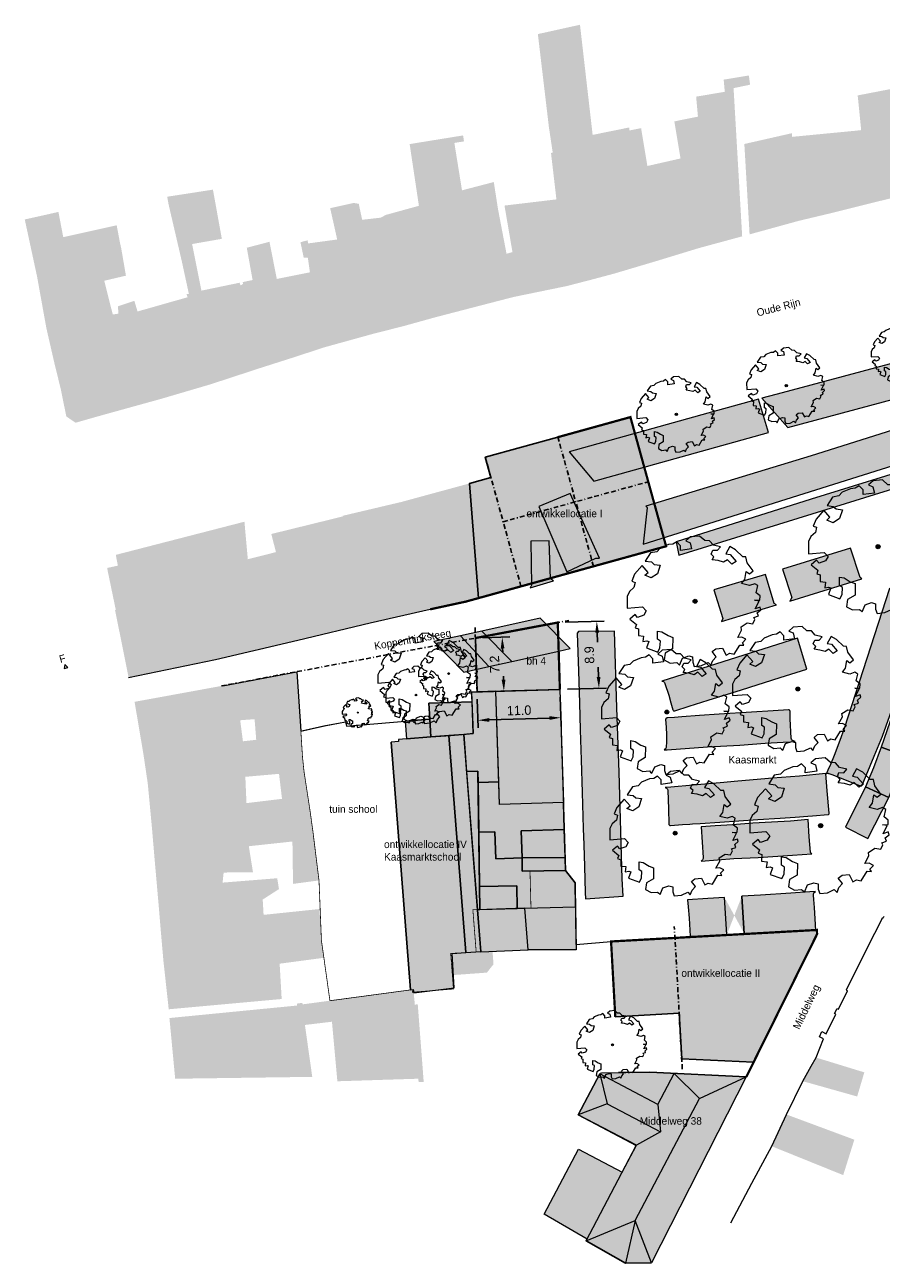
# Model space of a CAD drawing. Header units: metres. Extents: x 93896 to 94330, y 463793 to 463977.
# Tile 1 of 3: x 93896 to 94009, y 463793 to 463958. Entities that reach past the tile are written whole.
import ezdxf

# ---------------------------------------------------------------- set-up
doc = ezdxf.new("R2010")
doc.units = ezdxf.units.M
doc.header["$LTSCALE"] = 0.5
doc.linetypes.add('ACAD_ISO10W100', pattern=[18, 12, -3, 0, -3])
doc.linetypes.add('BORDER2', pattern=[22.225, 6.35, -3.175, 6.35, -3.175, 0, -3.175])
doc.layers.get('0').update_dxf_attribs({"linetype": 'CONTINUOUS'})
doc.layers.get('Defpoints').update_dxf_attribs({"linetype": 'CONTINUOUS'})
for name, color, linetype, lineweight in [('B-BEBOUWING-KAP', 253, 'CONTINUOUS', 5), ('B-BOOM_BEHOUD', 8, 'CONTINUOUS', 18), ('B-parkeervakken', 253, 'CONTINUOUS', 5), ('B_BEBOUWING-VLAK', 254, 'CONTINUOUS', 18), ('B_BEBOUWINGSGRENS_0', 7, 'CONTINUOUS', 13), ('N-RO_BEBOUWING_ROOILIJN', 7, 'CONTINUOUS', 50), ('N_RO-dim', 7, 'CONTINUOUS', 9), ('N_RO-profiel', 7, 'CONTINUOUS', 9), ('N_RO-txt', 7, 'CONTINUOUS', 9), ('T_MUUR_30CM_0', 7, 'CONTINUOUS', 13)]:
    doc.layers.add(name, color=color, linetype=linetype, lineweight=lineweight)
for name, color, linetype in [('N-RO_BEBOUWING_MAX', 7, 'CONTINUOUS'), ('N-RO_BEBOUWING_VLAK', 52, 'CONTINUOUS'), ('N_RO_BEBOUWING_REFLIJN', 7, 'BORDER2')]:
    doc.layers.add(name, color=color, linetype=linetype)
doc.styles.add('Leiden', font='frureglight.ttf')
doc.dimstyles.new('LEIDEN', dxfattribs={"dimscale": 0, "dimtxt": 2.5, "dimasz": 3, "dimexe": 2, "dimexo": 2, "dimgap": 1, "dimtad": 1, "dimdec": 1, "dimzin": 0, "dimdsep": 46, "dimtxsty": 'Leiden', "dimcen": 5, "dimclrt": 7, "dimadec": 0, "dimazin": 0, "dimtfac": 1, "dimtdec": 1, "dimtmove": 2, "dimatfit": 3, "dimfxl": 1, "dimtolj": 1, "dimtzin": 0, "dimarcsym": 0})

# ---------------------------------------------------------------- blocks, each defined once
blk = doc.blocks.new('SGR-BOOM_06')
h = blk.add_hatch(color=7)
h.dxf.hatch_style = 1
edge = h.paths.add_edge_path()
edge.add_arc((0, 0), 0.15, 0, 360)
at = {"linetype": 'Continuous', "flags": 128}
blk.add_lwpolyline([(2.698, 3.52), (2.53, 3.939), (2.197, 4.064), (1.945, 4.524), (1.273, 4.692), (0.855, 4.524), (1.108, 4.273), (1.064, 3.812), (0.228, 3.98), (0.352, 4.315), (0.184, 4.692), (-0.15, 4.609), (-0.486, 4.692), (-1.155, 4.65), (-1.491, 4.483), (-1.952, 4.565), (-2.539, 4.105), (-2.12, 3.896), (-1.994, 3.644), (-1.575, 3.435), (-1.994, 2.89), (-2.539, 2.766), (-2.915, 3.099), (-2.62, 3.217), (-2.873, 3.855), (-3.628, 3.435), (-4.004, 3.016), (-3.794, 2.848), (-4.004, 2.514), (-4.425, 2.346), (-4.717, 2.054), (-5.01, 1.214), (-3.88, 0.921), (-3.712, 0.544), (-4.004, 0.293), (-4.507, 0.293), (-4.602, 0.556), (-5.093, 0.376), (-4.758, -0.168), (-4.925, -0.377), (-4.717, -0.545), (-4.884, -1.006), (-4.532, -1.182), (-4.717, -1.551), (-4.424, -1.592), (-4.293, -1.707), (-4.619, -2.107), (-3.921, -2.682), (-3.668, -2.431), (-3.46, -1.97), (-3.627, -1.761), (-3.419, -1.174), (-3.124, -1.342), (-2.788, -1.761), (-2.496, -2.01), (-2.788, -2.808), (-3.419, -2.932), (-3.668, -3.394), (-3.333, -3.771), (-2.832, -3.897), (-2.769, -4.022), (-2.706, -4.148), (-2.328, -3.729), (-1.826, -3.729), (-1.575, -3.897), (-1.699, -4.273), (-1.699, -4.609), (-1.154, -4.736), (-0.61, -4.692), (-0.486, -4.945), (-0.233, -4.65), (0.101, -4.483), (-0.059, -4.007), (0.269, -3.896), (0.773, -4.023), (0.856, -4.609), (1.149, -4.565), (1.442, -4.736), (2.071, -4.232), (2.365, -4.356), (2.322, -4.147), (2.657, -3.98), (2.406, -3.728), (2.113, -3.644), (2.574, -3.226), (2.615, -2.975), (3.16, -2.848), (3.538, -3.058), (3.787, -2.807), (3.77, -2.633), (4.123, -2.633), (4.123, -2.387), (4.459, -2.263), (4.459, -2.054), (4.082, -2.054), (4.543, -1.591), (4.25, -1.425), (4.627, -1.55), (4.752, -1.257), (4.543, -0.921), (4.835, -0.461), (4.668, -0.252), (4.25, -0.252), (3.746, 0.085), (4.082, 0.294), (4.375, 0.838), (4.543, 0.589), (4.876, 0.713), (4.667, 1.425), (4.711, 1.886), (4.5, 1.97), (4.164, 2.64), (3.828, 3.013), (3.374, 2.604), (3.663, 2.431), (3.914, 1.802), (3.537, 1.718), (3.327, 2.136), (2.991, 2.054), (2.657, 2.305), (2.238, 2.514), (2.447, 2.682), (2.321, 2.932), (2.53, 3.184), (2.866, 3.059), (3.159, 3.227)], close=True, dxfattribs=at)
blk.add_circle((0, 0), 0.15)
blk = doc.blocks.new('A$C23e41a55')
at = {"layer": 'B_BEBOUWING-VLAK'}
for points in [[(93971.735, 463942.461), (93971.048, 463942.322), (93970.962, 463943.069), (93969.281, 463957.698), (93963.685, 463956.461), (93965.15, 463944.11), (93965.66, 463940.71), (93965.43, 463940.67), (93966.15, 463934.5), (93967.534, 463922.99), (93971.007, 463923.888), (93973.791, 463924.633)], [(93990.128, 463941.635), (93989.684, 463949.279), (93991.877, 463949.735), (93991.719, 463950.96), (93988.37, 463950.41), (93988.517, 463948.795), (93984.71, 463948.148), (93984.952, 463945.496), (93985.402, 463940.563), (93984.566, 463940.373), (93985.052, 463935.048), (93984.412, 463934.903), (93985.04, 463928.021), (93990.283, 463929.444), (93990.828, 463929.59)], [(94013.162, 463949.664), (94006.173, 463948.312), (94006.388, 463946.179), (94006.638, 463943.702), (94007.625, 463933.92), (94014.843, 463935.701)], [(93984.952, 463945.496), (93981.956, 463944.889), (93981.813, 463944.86), (93982.634, 463939.935), (93978.234, 463938.936), (93979.427, 463926.306), (93985.04, 463928.021), (93984.412, 463934.903), (93985.052, 463935.048), (93984.566, 463940.373), (93985.402, 463940.563)], [(93978.234, 463938.936), (93977.4, 463943.967), (93975.862, 463943.655), (93975.813, 463944.053), (93970.962, 463943.069), (93971.048, 463942.322), (93971.735, 463942.461), (93973.791, 463924.633), (93979.427, 463926.306)], [(93997.468, 463942.809), (93997.431, 463943.293), (93992.957, 463942.277), (93991.116, 463941.859), (93991.813, 463929.855), (93998.309, 463931.642)], [(94001.612, 463943.21), (93997.468, 463942.809), (93998.309, 463931.642), (94000, 463932.046), (94002.674, 463932.682)], [(94006.638, 463943.702), (94005.693, 463943.602), (94004.748, 463943.511), (94001.612, 463943.21), (94002.674, 463932.682), (94005.763, 463933.455), (94006.695, 463933.688), (94007.625, 463933.92)], [(93953.606, 463935.705), (93952.592, 463942.001), (93953.875, 463942.208), (93953.748, 463942.998), (93947.579, 463941.998), (93946.652, 463941.847), (93947.881, 463933.649), (93950.1, 463918.85), (93956.069, 463920.402)], [(93957.831, 463936.806), (93953.606, 463935.705), (93956.069, 463920.402), (93960.464, 463921.537), (93959.52, 463927.28), (93958.38, 463933.26)], [(93924.52, 463923.27), (93924.2, 463923.07), (93924.06, 463923.43), (93923.224, 463923.257), (93918.99, 463922.38), (93917.75, 463928.57), (93921.7, 463929.26), (93921.625, 463929.673), (93920.53, 463935.74), (93920.52, 463935.794), (93919.136, 463935.581), (93914.44, 463934.856), (93914.624, 463933.841), (93916.38, 463926.29), (93917.32, 463921.95), (93920.186, 463909.93), (93925.524, 463911.68), (93926.769, 463912.088)], [(93939.711, 463930.816), (93939.229, 463934.031), (93936.096, 463933.331), (93937.025, 463929.174), (93933.16, 463928.649), (93935.233, 463914.826), (93941.836, 463916.653)], [(93943.512, 463932.445), (93942.79, 463932.07), (93940.34, 463931.79), (93939.892, 463933.915), (93939.229, 463934.031), (93939.711, 463930.816), (93941.836, 463916.653), (93945.733, 463917.639)], [(93947.881, 463933.649), (93943.512, 463932.445), (93945.733, 463917.639), (93950.1, 463918.85)], [(93966.15, 463934.5), (93959.25, 463933.68), (93960.31, 463927.5), (93959.52, 463927.28), (93960.464, 463921.537), (93967.534, 463922.99)], [(93908.166, 463928.75), (93907.731, 463931.062), (93904.362, 463930.312), (93900.634, 463929.482), (93899.991, 463932.832), (93898.549, 463932.51), (93895.52, 463931.834), (93896.415, 463927.679), (93897.154, 463924.252), (93903.879, 463925.748), (93904.335, 463923.36), (93906.08, 463923.69), (93908.96, 463924.37), (93908.752, 463925.575), (93908.34, 463927.97)], [(93929.946, 463924.126), (93929, 463923.937), (93928.09, 463928.571), (93928.032, 463928.867), (93925.014, 463928.077), (93925.788, 463923.787), (93924.476, 463923.516), (93924.52, 463923.27), (93926.769, 463912.088), (93931.524, 463913.604)], [(93933.16, 463928.649), (93933.098, 463929.064), (93932.146, 463928.812), (93932.582, 463926.751), (93933.121, 463926.764), (93933.405, 463924.815), (93929.946, 463924.126), (93931.524, 463913.604), (93935.233, 463914.826)], [(93906.08, 463923.69), (93904.335, 463923.36), (93903.879, 463925.748), (93897.154, 463924.252), (93898.39, 463917.397), (93905.185, 463918.862), (93907.21, 463919.21)], [(93917.32, 463921.95), (93917.01, 463921.91), (93917.15, 463921.5), (93910.974, 463919.745), (93911.353, 463918.137), (93913.712, 463908.025), (93920.186, 463909.93)], [(93910.974, 463919.745), (93910.5, 463919.61), (93910.08, 463921.02), (93907.89, 463920.29), (93907.97, 463919.32), (93907.21, 463919.21), (93905.185, 463918.862), (93905.63, 463916.51), (93911.353, 463918.137)], [(93905.63, 463916.51), (93905.185, 463918.862), (93898.39, 463917.397), (93899.474, 463912.668), (93905.515, 463913.971), (93905.175, 463915.626), (93905.774, 463915.749)], [(93911.353, 463918.137), (93905.63, 463916.51), (93905.774, 463915.749), (93905.175, 463915.626), (93905.515, 463913.971), (93906.04, 463911.415), (93904.767, 463911.153), (93905.855, 463905.851), (93913.712, 463908.025)], [(93905.515, 463913.971), (93899.474, 463912.668), (93900.299, 463909.322), (93901.04, 463905.662), (93902.277, 463904.834), (93905.855, 463905.851), (93904.767, 463911.153), (93906.04, 463911.415)], [(93949.39116, 463880.04396), (93954.24445, 463881.08873), (93955.81834, 463881.53705), (93954.61852, 463896.77451), (93945.5871, 463894.31454)], [(93945.64, 463894.243), (93945.606, 463894.319), (93937.724, 463892.459), (93937.744, 463892.378), (93941.425, 463878.211), (93949.393, 463880.037)], [(93937.744, 463892.378), (93928.28, 463890.051), (93928.885, 463887.641), (93931.836, 463875.885), (93941.425, 463878.211)], [(93928.885, 463887.641), (93925.151, 463886.703), (93924.753, 463891.121), (93924.703, 463891.683), (93907.613, 463887.278), (93907.888, 463885.851), (93906.536, 463885.552), (93906.475, 463885.538), (93906.557, 463885.044), (93907.612, 463879.977), (93907.514, 463879.957), (93907.829, 463878.386), (93909.31, 463871.006), (93909.32, 463870.958), (93920.904, 463873.348), (93926.641, 463874.625), (93931.836, 463875.885)], [(93926.269, 463862.714), (93932.227, 463863.394), (93932.195, 463863.877), (93931.886, 463868.687), (93931.667, 463871.755), (93921.819, 463869.897), (93910.109, 463867.757), (93911.305, 463860.671), (93921.337, 463862.69), (93921.421, 463862.161), (93924.502, 463862.513), (93924.138, 463865.31), (93926.052, 463865.452)], [(93966.609, 463869.394), (93954.891, 463869.065), (93954.943, 463867.737), (93949.208, 463867.563), (93949.327, 463865.443), (93946.049, 463865.172), (93946.23, 463862.76), (93945.16, 463862.75), (93945.21, 463862.45), (93944.19, 463862.39), (93946.76, 463829.49), (93947.132, 463829.54), (93947.19, 463829.11), (93952.57, 463829.75), (93952.23926, 463834.33685), (93957.66402, 463834.60859), (93963.54, 463834.87), (93968.55, 463834.81), (93968.744, 463834.808), (93968.752, 463835.527), (93968.762, 463840.493), (93968.663, 463843.699), (93967.367, 463845.365), (93967.36413, 463845.45599), (93967.30869, 463847.19106), (93967.312, 463847.086), (93967.225, 463849.86)], [(93932.227, 463863.394), (93926.269, 463862.714), (93924.502, 463862.513), (93921.421, 463862.161), (93921.337, 463862.69), (93911.305, 463860.671), (93911.86, 463856.9), (93911.942, 463856.053), (93922.302, 463857.876), (93922.343, 463857.577), (93924.824, 463857.795), (93929.296, 463858.188), (93932.691, 463858.486), (93932.42, 463860.42)], [(93924.824, 463857.795), (93922.343, 463857.577), (93922.302, 463857.876), (93911.942, 463856.053), (93912.415, 463851.016), (93928.234, 463853.041), (93933.373, 463853.611), (93932.691, 463858.486), (93929.296, 463858.188), (93929.696, 463854.868), (93924.972, 463854.299)], [(93933.884, 463849.956), (93933.373, 463853.611), (93928.234, 463853.041), (93912.415, 463851.016), (93912.793, 463846.571), (93925.285, 463848.576), (93931.08, 463849.2)], [(93933.884, 463849.956), (93931.08, 463849.2), (93931.16, 463843.57), (93934.61, 463844.03), (93934.33, 463846.77)], [(93925.285, 463848.576), (93912.793, 463846.571), (93913.269, 463841.174), (93922.066, 463841.774), (93922.197, 463840.83), (93927.13, 463841.49), (93929.29, 463842.88), (93929.06, 463844.32), (93921.8, 463843.74), (93921.94, 463845.08), (93925.84, 463845.11)], [(93927.248, 463839.457), (93927.13, 463841.49), (93922.197, 463840.83), (93922.066, 463841.774), (93913.269, 463841.174), (93913.588, 463837.368), (93922.329, 463838.454), (93922.508, 463836.66), (93930.298, 463837.691), (93930.457, 463836.202), (93931.74, 463836.372), (93931.833, 463835.501), (93934.956, 463835.872), (93934.93, 463836.07), (93934.67, 463840.229)], [(93913.588, 463837.368), (93913.937, 463833.376), (93931.833, 463835.501), (93931.74, 463836.372), (93930.457, 463836.202), (93930.298, 463837.691), (93922.508, 463836.66), (93922.329, 463838.454)], [(93935.24, 463833.75), (93934.956, 463835.872), (93931.833, 463835.501), (93913.937, 463833.376), (93914.645, 463826.915), (93929.65, 463828.279), (93929.38, 463832.97)], [(93952.445, 463831.459), (93956.92, 463831.786), (93957.792, 463832.897), (93957.66402, 463834.60859), (93952.23926, 463834.33685)], [(93947.19, 463829.11), (93947.132, 463829.54), (93946.76, 463829.49), (93935.907, 463828.033), (93932.46, 463827.57), (93932.36, 463827.77), (93931.7, 463827.67), (93931.7, 463827.41), (93914.74, 463825.75), (93915.501, 463817.686), (93933.712, 463817.936), (93932.74, 463824.83), (93936.33, 463825.26), (93937.05, 463817.35), (93947.79, 463817.69), (93947.85, 463817.25), (93948.52, 463817.25), (93947.73, 463827.56), (93947.34, 463827.54)], [(94000.831, 463820.443), (94000.642, 463820.501), (94000, 463819.351), (93998.889, 463817.36), (94006.105, 463815.327), (94007.055, 463818.533)], [(93964.506, 463799.692), (93969.084, 463808.325), (93974.88897, 463805.26804), (93976.77, 463808.84), (93969.03, 463812.9), (93971.91, 463818.34), (93972.00634, 463818.28927), (93972.13, 463818.47), (93975.35, 463818.51), (93978.57, 463818.55), (93991.36669, 463817.91849), (93978.76, 463793.25), (93975.337, 463793.178), (93970.09857, 463796.17139), (93970.21368, 463796.38996)], [(94005.729, 463809.588), (94000, 463811.716), (93996.73, 463812.93), (93994.75, 463808.72), (94000, 463806.6), (94004.25, 463804.884)]]:
    blk.add_hatch(color=256, dxfattribs=at).paths.add_polyline_path(points)
at = {"layer": 'B_BEBOUWING-VLAK', "flags": 128}
blk.add_lwpolyline([(93964.506, 463799.692), (93969.084, 463808.325), (93974.88897, 463805.26804), (93976.77, 463808.84), (93969.03, 463812.9), (93971.91, 463818.34), (93972.00634, 463818.28927), (93972.13, 463818.47), (93975.35, 463818.51), (93978.57, 463818.55), (93991.36669, 463817.91849), (93978.76, 463793.25), (93975.337, 463793.178), (93970.09857, 463796.17139), (93970.21368, 463796.38996), (93964.506, 463799.692)], dxfattribs=at)
blk = doc.blocks.new('*D4')
at = {"layer": 'Defpoints', "color": 0, "transparency": 16777216}
for p in [(93955.61, 463869.09), (93966.61, 463869.39), (93966.73, 463865.65)]:
    blk.add_point(p, dxfattribs=at)
at = {"layer": 'N_RO-dim', "color": 0, "lineweight": -2, "transparency": 16777216}
for p, q in [((93955.64, 463868.09), (93955.76, 463864.3)), ((93966.64, 463868.39), (93966.76, 463864.65)), ((93957.23, 463865.35), (93965.23, 463865.6))]:
    blk.add_line(p, q, dxfattribs=at)
at = {"layer": 'N_RO-dim', "color": 0, "transparency": 16777216}
for points in [[(93965.22, 463865.85), (93965.24, 463865.35), (93966.73, 463865.65)], [(93957.22, 463865.6), (93957.24, 463865.1), (93955.73, 463865.3)]]:
    blk.add_solid(points, dxfattribs=at)
at = {"layer": 'N_RO-dim', "color": 7, "transparency": 16777216, "insert": (93961.19, 463866.61), "char_height": 1.25, "attachment_point": 5, "rotation": 1.805, "style": 'Leiden'}
blk.add_mtext('\\A1;11.0', dxfattribs=at)
blk = doc.blocks.new('*D5')
at = {"layer": 'Defpoints', "color": 0, "transparency": 16777216}
for p in [(93966.33, 463878.29), (93971.51, 463878.45), (93966.61, 463869.39)]:
    blk.add_point(p, dxfattribs=at)
at = {"layer": 'N_RO-dim', "color": 0, "lineweight": -2, "transparency": 16777216}
for p, q in [((93967.33, 463878.32), (93972.51, 463878.49)), ((93971.56, 463876.96), (93971.6, 463875.67)), ((93971.75, 463871.06), (93971.71, 463872.36)), ((93967.61, 463869.43), (93972.79, 463869.59))]:
    blk.add_line(p, q, dxfattribs=at)
at = {"layer": 'N_RO-dim', "color": 0, "transparency": 16777216}
for points in [[(93971.31, 463876.95), (93971.81, 463876.96), (93971.51, 463878.45)], [(93971.5, 463871.05), (93972, 463871.06), (93971.8, 463869.56)]]:
    blk.add_solid(points, dxfattribs=at)
at = {"layer": 'N_RO-dim', "color": 7, "transparency": 16777216, "insert": (93970.53, 463873.98), "char_height": 1.25, "attachment_point": 5, "rotation": 91.805, "style": 'Leiden'}
blk.add_mtext('\\A1;8.9', dxfattribs=at)
blk = doc.blocks.new('*D6')
at = {"layer": 'Defpoints', "color": 0, "transparency": 16777216}
for p in [(93955.39, 463876.23), (93958.95, 463876.34), (93958.11, 463869.16, -0.77)]:
    blk.add_point(p, dxfattribs=at)
at = {"layer": 'N_RO-dim', "color": 0, "lineweight": -2, "transparency": 16777216}
for p, q in [((93956.39, 463876.26), (93959.95, 463876.37)), ((93959, 463874.84), (93959.01, 463874.39)), ((93959.13, 463870.69), (93959.11, 463871.16)), ((93959.11, 463869.19), (93960.17, 463869.22))]:
    blk.add_line(p, q, dxfattribs=at)
at = {"layer": 'N_RO-dim', "color": 0, "transparency": 16777216}
for points in [[(93958.75, 463874.83), (93959.25, 463874.85), (93958.95, 463876.34)], [(93958.88, 463870.68), (93959.38, 463870.7), (93959.17, 463869.19)]]:
    blk.add_solid(points, dxfattribs=at)
at = {"layer": 'N_RO-dim', "color": 7, "transparency": 16777216, "insert": (93957.94, 463872.74), "char_height": 1.25, "attachment_point": 5, "rotation": 91.805, "style": 'Leiden'}
blk.add_mtext('\\A1;7.2', dxfattribs=at)
blk = doc.blocks.new('pijlprofiel')
blk.add_lwpolyline([(0, -0.25), (0, 0.25), (-0.5, 0)], close=True)
blk = doc.blocks.new('A$C3861d731')
at = {"true_color": 0x991b1e, "transparency": 33554483}
h = blk.add_hatch(color=244, dxfattribs=at)
h.dxf.hatch_style = 1
h.paths.add_polyline_path([(93967.98, 463895.43), (93963.82, 463893.71), (93967.54, 463885.02), (93971.37, 463886.84), (93971.86, 463886.84)])
h.paths.add_polyline_path([(93994.33, 463903.53), (93993, 463907.96), (93986.27, 463906.09), (93967.86, 463900.98), (93971.1, 463897.07)])
h.paths.add_polyline_path([(94018.7, 463910.05), (94018.36, 463910.18), (94018.18, 463910.42), (94017.07, 463914.45), (94013.17, 463913.39), (94011.04, 463912.81), (93997.46, 463909.14), (93995.32, 463908.57), (93993.45, 463908.08), (93996.89, 463904.21)])
h.paths.add_polyline_path([(94028.12, 463917.45), (94017.6, 463914.6), (94018.8, 463910.08), (94029.33, 463913.07)])
h.paths.add_polyline_path([(94066.35, 463923.26), (94065.15, 463927.62), (94063.56, 463927.19), (94061.43, 463926.6), (94050.66, 463923.64), (94048.53, 463923.06), (94040.06, 463920.73), (94037.92, 463920.14), (94030.53, 463918.11), (94031.74, 463913.73)])
h.paths.add_polyline_path([(94076.42, 463930.74), (94075.07, 463930.36), (94073.9, 463930.04), (94075.07, 463925.66), (94077.63, 463926.36)])
h.paths.add_polyline_path([(94078.84, 463931.4), (94077.2, 463930.95), (94076.42, 463930.74), (94077.63, 463926.36), (94080.04, 463927.03), (94079.94, 463927.39)])
h.paths.add_polyline_path([(94073.13, 463911.4), (94067.95, 463910.17), (94067.99, 463910.02), (94068.38, 463908.34), (94068.85, 463908.45), (94073.58, 463909.48)])
h.paths.add_polyline_path([(94067.88, 463908.22), (94068.38, 463908.34), (94067.95, 463910.17), (94062.89, 463908.98), (94063.34, 463907.06), (94067.89, 463908.14)])
h.paths.add_polyline_path([(94062.89, 463908.98), (94057.55, 463907.71), (94053.99, 463906.73), (94051.91, 463906.04), (94052.54, 463904.18), (94059.63, 463906.19), (94063.34, 463907.06)])
h.paths.add_polyline_path([(94061.23, 463916.5), (94034.09, 463909.02), (94036.02, 463907.48), (94037.08, 463907.77), (94039.97, 463908.57), (94048.05, 463910.79), (94050.93, 463911.59), (94055.52, 463912.85), (94058.41, 463913.64), (94060.32, 463914.17)])
h.paths.add_polyline_path([(94074.39, 463915.5), (94073.83, 463917.41), (94072.7, 463917.11), (94069.95, 463916.42), (94060.09, 463913.67), (94059.23, 463911.59)])
h.paths.add_polyline_path([(94021.51, 463888.97), (94018.31, 463889.96), (94016.62, 463884.56), (94019.78, 463883.54)])
h.paths.add_polyline_path([(94019.78, 463883.54), (94016.62, 463884.56), (94014.82, 463878.78), (94017.94, 463877.75)])
h.paths.add_polyline_path([(94017.94, 463877.75), (94014.82, 463878.78), (94013.01, 463872.97), (94016.11, 463872.03)])
h.paths.add_polyline_path([(94016.11, 463872.03), (94013.01, 463872.97), (94011.26, 463867.35), (94014.31, 463866.37)])
h.paths.add_polyline_path([(94014.31, 463866.37), (94011.26, 463867.35), (94009.27, 463861.75), (94012.47, 463860.58)], flags=17)
h.paths.add_polyline_path([(94012.47, 463860.58), (94009.27, 463861.75), (94008.27, 463859), (94007.19, 463856.48), (94010.29, 463855.06)])
h.paths.add_polyline_path([(94010.29, 463855.06), (94007.19, 463856.48), (94004.57, 463851.1), (94007.5, 463849.62)])
h.paths.add_polyline_path([(94009.47, 463863.21), (94011.91, 463870.07), (94015.19, 463881.37), (94010.39, 463882.83), (94004.38, 463864.2), (94003.8, 463862.61), (94003.03, 463860.63), (94002.55, 463859.45), (94002.22, 463858.66), (94002.04, 463858.23), (94002.08, 463858.23), (94002.25, 463858.26), (94002.31, 463858.24), (94002.32, 463858.24), (94002.34, 463858.23), (94002.75, 463858.08), (94004.63, 463857.36), (94006.51, 463856.61), (94006.54, 463856.6), (94006.57, 463856.59), (94006.61, 463856.59), (94006.64, 463856.6), (94006.67, 463856.61), (94006.7, 463856.62), (94006.72, 463856.64), (94006.74, 463856.66), (94006.76, 463856.68), (94006.77, 463856.7), (94008.36, 463860.54)])
h.paths.add_polyline_path([(94002.1, 463855.95), (94001.95, 463858.22), (93998.46, 463857.9), (93994.86, 463857.6), (93990.23, 463857.21), (93987.9, 463857), (93984.31, 463856.68), (93981.34, 463856.42), (93980.58, 463856.38), (93980.77, 463856.3), (93980.92, 463856.15), (93980.96, 463855.99), (93981.05, 463853.54), (93981.09, 463851.52), (93981.1, 463851.46), (93981.13, 463851.41), (93981.18, 463851.37), (93981.23, 463851.34), (93981.3, 463851.34), (93982.88, 463851.45), (93983.88, 463851.51), (93984.24, 463851.53), (93985.26, 463851.59), (93987.88, 463851.78), (93992.89, 463852.11), (93995.89, 463852.3), (93997.88, 463852.43), (93999.56, 463852.58), (94000.17, 463852.63), (94002.24, 463852.77), (94002.29, 463852.79), (94002.34, 463852.83), (94002.38, 463852.88), (94002.39, 463852.95)])
h.paths.add_polyline_path([(93999.71, 463849.81), (93999.61, 463852.12), (93997.23, 463851.92), (93994.73, 463851.78), (93992.23, 463851.62), (93989.54, 463851.43), (93987.25, 463851.27), (93985.38, 463851.15), (93985.64, 463847.08), (93985.65, 463846.95), (93985.56, 463846.76), (93985.38, 463846.61), (93989.7, 463846.94), (93992.97, 463847.09), (93997.51, 463847.4), (94000.1, 463847.56), (93999.94, 463847.66), (93999.9, 463847.78)])
h.paths.add_polyline_path([(94000.42, 463840.43), (94000.35, 463841.5), (94000.3, 463842.08), (94000.29, 463842.19), (94000.36, 463842.38), (94000.55, 463842.56), (93999.82, 463842.5), (93997.27, 463842.34), (93993.25, 463842.09), (93990.78, 463841.93), (93991.11, 463836.95), (94000.63, 463837.4), (94000.53, 463838.93)])
h.paths.add_polyline_path([(93988.48, 463841.77), (93986.27, 463841.63), (93983.57, 463841.46), (93983.64, 463840.53), (93983.78, 463839.02), (93983.83, 463838.22), (93983.93, 463836.61), (93984.11, 463836.61), (93988.8, 463836.84)])
h.paths.add_polyline_path([(93974.6, 463853.75), (93974.47, 463858.4), (93974.3, 463863.27), (93974.19, 463866.94), (93973.87, 463877.15), (93969.09, 463877.08), (93968.91, 463876.87), (93969.07, 463871.81), (93969.2, 463867.61), (93969.3, 463864.02), (93969.43, 463860.03), (93969.56, 463855.71), (93969.72, 463850.91), (93969.79, 463848.74), (93969.87, 463845.88), (93969.99, 463842.44), (93970.02, 463841.6), (93975, 463841.93), (93974.9, 463844.26), (93974.76, 463848.89)])
h.paths.add_polyline_path([(93993.91, 463884.69), (93987.08, 463882.64), (93988.25, 463878.83), (93988.1, 463878.41), (93995.37, 463880.65), (93995.08, 463880.8)])
h.paths.add_polyline_path([(94005.2, 463888.16), (93996.17, 463885.39), (93997.44, 463881.61), (93997.16, 463881.12), (94006.71, 463884.09), (94006.52, 463884.28)])
h.paths.add_polyline_path([(94015.65, 463900.64), (94015.85, 463900.89), (94017.52, 463905.98), (94000, 463900.43), (93978.05, 463893.73), (93978.15, 463893.66), (93978.2, 463893.52), (93977.68, 463888.7)])
h.paths.add_polyline_path([(94016, 463897.64), (94015.43, 463899.47), (94000, 463894.68), (93982.06, 463889.01), (93982.42, 463887.22)])
h.paths.add_polyline_path([(93964.01, 463878.86), (93956.25, 463877.16), (93960.23, 463873.12), (93966.46, 463874.5), (93967.97, 463874.84)])
h.paths.add_polyline_path([(93956.25, 463877.16), (93953.4, 463876.54), (93957.19, 463872.44), (93960.23, 463873.12)])
h.paths.add_polyline_path([(93953.4, 463876.54), (93949.86, 463875.76), (93953.87, 463871.7), (93957.19, 463872.44)])
h.paths.add_polyline_path([(93999.41, 463872.1), (93998.18, 463876.23), (93980.14, 463870.5), (93980.36, 463870.45), (93980.51, 463870.32), (93980.56, 463870.21), (93980.57, 463870.17), (93981.07, 463868.63), (93981.36, 463867.64), (93981.63, 463866.69), (93981.66, 463866.63), (93981.7, 463866.58), (93981.76, 463866.55), (93981.83, 463866.54), (93981.89, 463866.55), (93983.8, 463867.17), (93986.32, 463867.97), (93990.72, 463869.35), (93995.88, 463870.98)])
h.paths.add_polyline_path([(93997.21, 463865.48), (93997.2, 463866.5), (93997.18, 463866.56), (93997.15, 463866.62), (93997.11, 463866.65), (93997.05, 463866.68), (93996.99, 463866.69), (93994.95, 463866.54), (93992.06, 463866.37), (93987.75, 463866.1), (93985.17, 463865.92), (93982.82, 463865.75), (93981.83, 463865.68), (93980.87, 463865.62), (93980.81, 463865.6), (93980.75, 463865.57), (93980.7, 463865.52), (93980.67, 463865.46), (93980.66, 463865.4), (93980.72, 463864.4), (93980.76, 463863.37), (93980.76, 463862.37), (93980.74, 463861.83), (93980.75, 463861.69), (93980.65, 463861.49), (93980.46, 463861.37), (93980.86, 463861.39), (93986.24, 463861.79), (93990.5, 463862.02), (93993.88, 463862.25), (93996.26, 463862.39), (93997.27, 463862.45), (93997.86, 463862.48), (93997.5, 463862.6), (93997.36, 463862.78), (93997.33, 463862.94)])
h.paths.add_polyline_path([(93965.19, 463889.14), (93962.75, 463889.09), (93962.86, 463883.27), (93962.68, 463882.89), (93965.74, 463883.83), (93965.36, 463884.11)])
edge = h.paths.add_edge_path()
edge.add_line((93991.11, 463836.95), (93990.78, 463841.93))
edge.add_line((93988.8, 463836.84), (93988.48, 463841.77))
for points in [[(94076.42, 463930.74), (94075.07, 463930.36), (94073.9, 463930.04), (94075.07, 463925.66), (94077.63, 463926.36)], [(94078.84, 463931.4), (94077.2, 463930.95), (94076.42, 463930.74), (94077.63, 463926.36), (94080.04, 463927.03), (94079.94, 463927.39)], [(94066.35, 463923.26), (94065.15, 463927.62), (94063.56, 463927.19), (94061.43, 463926.6), (94050.66, 463923.64), (94048.53, 463923.06), (94040.06, 463920.73), (94037.92, 463920.14), (94030.53, 463918.11), (94031.74, 463913.73)], [(94028.12, 463917.45), (94017.6, 463914.6), (94018.8, 463910.08), (94029.33, 463913.07)], [(94074.39, 463915.5), (94073.83, 463917.41), (94072.7, 463917.11), (94069.95, 463916.42), (94060.09, 463913.67), (94059.23, 463911.59)], [(94061.23, 463916.5), (94034.09, 463909.02), (94036.02, 463907.48), (94037.08, 463907.77), (94039.97, 463908.57), (94048.05, 463910.79), (94050.93, 463911.59), (94055.52, 463912.85), (94058.41, 463913.64), (94060.32, 463914.17)], [(94018.7, 463910.05), (94018.36, 463910.18), (94018.18, 463910.42), (94017.07, 463914.45), (94013.17, 463913.39), (94011.04, 463912.81), (93997.46, 463909.14), (93995.32, 463908.57), (93993.45, 463908.08), (93996.89, 463904.21)], [(94073.13, 463911.4), (94067.95, 463910.17), (94067.99, 463910.02), (94068.38, 463908.34), (94068.85, 463908.45), (94073.58, 463909.48)], [(94062.89, 463908.98), (94057.55, 463907.71), (94053.99, 463906.73), (94051.91, 463906.04), (94052.54, 463904.18), (94059.63, 463906.19), (94063.34, 463907.06)], [(94067.88, 463908.22), (94068.38, 463908.34), (94067.95, 463910.17), (94062.89, 463908.98), (94063.34, 463907.06), (94067.89, 463908.14)], [(93994.33, 463903.53), (93993, 463907.96), (93986.27, 463906.09), (93967.86, 463900.98), (93971.1, 463897.07)], [(94015.65, 463900.64), (94015.85, 463900.89), (94017.52, 463905.98), (94000, 463900.43), (93978.05, 463893.73), (93978.15, 463893.66), (93978.2, 463893.52), (93977.68, 463888.7)], [(94016, 463897.64), (94015.43, 463899.47), (94000, 463894.68), (93982.06, 463889.01), (93982.42, 463887.22)], [(93967.98, 463895.43), (93963.82, 463893.71), (93967.54, 463885.02), (93971.37, 463886.84), (93971.86, 463886.84)], [(93965.19, 463889.14), (93962.75, 463889.09), (93962.86, 463883.27), (93962.68, 463882.89), (93965.74, 463883.83), (93965.36, 463884.11)], [(94021.51, 463888.97), (94018.31, 463889.96), (94016.62, 463884.56), (94019.78, 463883.54)], [(94005.2, 463888.16), (93996.17, 463885.39), (93997.44, 463881.61), (93997.16, 463881.12), (94006.71, 463884.09), (94006.52, 463884.28)], [(93993.91, 463884.69), (93987.08, 463882.64), (93988.25, 463878.83), (93988.1, 463878.41), (93995.37, 463880.65), (93995.08, 463880.8)], [(94019.78, 463883.54), (94016.62, 463884.56), (94014.82, 463878.78), (94017.94, 463877.75)], [(94009.47, 463863.21), (94011.91, 463870.07), (94015.19, 463881.37), (94010.39, 463882.83), (94004.38, 463864.2), (94003.8, 463862.61), (94003.03, 463860.63), (94002.55, 463859.45), (94002.22, 463858.66), (94002.04, 463858.23), (94002.08, 463858.23), (94002.25, 463858.26), (94002.31, 463858.24), (94002.32, 463858.24), (94002.34, 463858.23), (94002.75, 463858.08), (94004.63, 463857.36), (94006.51, 463856.61), (94006.54, 463856.6), (94006.57, 463856.59), (94006.61, 463856.59), (94006.64, 463856.6), (94006.67, 463856.61), (94006.7, 463856.62), (94006.72, 463856.64), (94006.74, 463856.66), (94006.76, 463856.68), (94006.77, 463856.7), (94008.36, 463860.54)], [(93964.01, 463878.86), (93956.25, 463877.16), (93960.23, 463873.12), (93966.46, 463874.5), (93967.97, 463874.84)], [(94017.94, 463877.75), (94014.82, 463878.78), (94013.01, 463872.97), (94016.11, 463872.03)], [(93953.4, 463876.54), (93949.86, 463875.76), (93953.87, 463871.7), (93957.19, 463872.44)], [(93956.25, 463877.16), (93953.4, 463876.54), (93957.19, 463872.44), (93960.23, 463873.12)], [(93974.6, 463853.75), (93974.47, 463858.4), (93974.3, 463863.27), (93974.19, 463866.94), (93973.87, 463877.15), (93969.09, 463877.08), (93968.91, 463876.87), (93969.07, 463871.81), (93969.2, 463867.61), (93969.3, 463864.02), (93969.43, 463860.03), (93969.56, 463855.71), (93969.72, 463850.91), (93969.79, 463848.74), (93969.87, 463845.88), (93969.99, 463842.44), (93970.02, 463841.6), (93975, 463841.93), (93974.9, 463844.26), (93974.76, 463848.89)], [(93999.41, 463872.1), (93998.18, 463876.23), (93980.14, 463870.5), (93980.36, 463870.45), (93980.51, 463870.32), (93980.56, 463870.21), (93980.57, 463870.17), (93981.07, 463868.63), (93981.36, 463867.64), (93981.63, 463866.69), (93981.66, 463866.63), (93981.7, 463866.58), (93981.76, 463866.55), (93981.83, 463866.54), (93981.89, 463866.55), (93983.8, 463867.17), (93986.32, 463867.97), (93990.72, 463869.35), (93995.88, 463870.98)], [(94016.11, 463872.03), (94013.01, 463872.97), (94011.26, 463867.35), (94014.31, 463866.37)], [(93997.21, 463865.48), (93997.2, 463866.5), (93997.18, 463866.56), (93997.15, 463866.62), (93997.11, 463866.65), (93997.05, 463866.68), (93996.99, 463866.69), (93994.95, 463866.54), (93992.06, 463866.37), (93987.75, 463866.1), (93985.17, 463865.92), (93982.82, 463865.75), (93981.83, 463865.68), (93980.87, 463865.62), (93980.81, 463865.6), (93980.75, 463865.57), (93980.7, 463865.52), (93980.67, 463865.46), (93980.66, 463865.4), (93980.72, 463864.4), (93980.76, 463863.37), (93980.76, 463862.37), (93980.74, 463861.83), (93980.75, 463861.69), (93980.65, 463861.49), (93980.46, 463861.37), (93980.86, 463861.39), (93986.24, 463861.79), (93990.5, 463862.02), (93993.88, 463862.25), (93996.26, 463862.39), (93997.27, 463862.45), (93997.86, 463862.48), (93997.5, 463862.6), (93997.36, 463862.78), (93997.33, 463862.94)], [(94014.31, 463866.37), (94011.26, 463867.35), (94009.27, 463861.75), (94012.47, 463860.58)], [(94012.47, 463860.58), (94009.27, 463861.75), (94008.27, 463859), (94007.19, 463856.48), (94010.29, 463855.06)], [(94002.1, 463855.95), (94001.95, 463858.22), (93998.46, 463857.9), (93994.86, 463857.6), (93990.23, 463857.21), (93987.9, 463857), (93984.31, 463856.68), (93981.34, 463856.42), (93980.58, 463856.38), (93980.77, 463856.3), (93980.92, 463856.15), (93980.96, 463855.99), (93981.05, 463853.54), (93981.09, 463851.52), (93981.1, 463851.46), (93981.13, 463851.41), (93981.18, 463851.37), (93981.23, 463851.34), (93981.3, 463851.34), (93982.88, 463851.45), (93983.88, 463851.51), (93984.24, 463851.53), (93985.26, 463851.59), (93987.88, 463851.78), (93992.89, 463852.11), (93995.89, 463852.3), (93997.88, 463852.43), (93999.56, 463852.58), (94000.17, 463852.63), (94002.24, 463852.77), (94002.29, 463852.79), (94002.34, 463852.83), (94002.38, 463852.88), (94002.39, 463852.95)], [(94010.29, 463855.06), (94007.19, 463856.48), (94004.57, 463851.1), (94007.5, 463849.62)], [(93999.71, 463849.81), (93999.61, 463852.12), (93997.23, 463851.92), (93994.73, 463851.78), (93992.23, 463851.62), (93989.54, 463851.43), (93987.25, 463851.27), (93985.38, 463851.15), (93985.64, 463847.08), (93985.65, 463846.95), (93985.56, 463846.76), (93985.38, 463846.61), (93989.7, 463846.94), (93992.97, 463847.09), (93997.51, 463847.4), (94000.1, 463847.56), (93999.94, 463847.66), (93999.9, 463847.78)], [(93988.48, 463841.77), (93986.27, 463841.63), (93983.57, 463841.46), (93983.64, 463840.53), (93983.78, 463839.02), (93983.83, 463838.22), (93983.93, 463836.61), (93984.11, 463836.61), (93988.8, 463836.84)], [(94000.42, 463840.43), (94000.35, 463841.5), (94000.3, 463842.08), (94000.29, 463842.19), (94000.36, 463842.38), (94000.55, 463842.56), (93999.82, 463842.5), (93997.27, 463842.34), (93993.25, 463842.09), (93990.78, 463841.93), (93991.11, 463836.95), (94000.63, 463837.4), (94000.53, 463838.93)]]:
    blk.add_lwpolyline(points, close=True)
for points in [[(93988.8, 463836.84), (93988.48, 463841.77)], [(93991.11, 463836.95), (93990.78, 463841.93)]]:
    blk.add_lwpolyline(points)

msp = doc.modelspace()

# ---------------------------------------------------------------- hatches: boundary and pattern name
at = {"layer": 'N-RO_BEBOUWING_VLAK'}
h = msp.add_hatch(color=256, dxfattribs=at)
h.dxf.hatch_style = 1
h.paths.add_polyline_path([(93956.7, 463900.25), (93957.45, 463897.56), (93954.62, 463896.77), (93955.82, 463881.54), (93955.82, 463881.54), (93980.72, 463888.42), (93975.98, 463905.58)])
h = msp.add_hatch(color=256, dxfattribs=at)
h.dxf.hatch_style = 1
h.paths.add_polyline_path([(93966.61, 463869.39), (93966.33, 463878.29), (93955.39, 463876.23), (93955.61, 463869.09)])
h = msp.add_hatch(color=256, dxfattribs=at)
h.dxf.hatch_style = 1
h.paths.add_polyline_path([(93982.46, 463826.41), (93973.97, 463825.93), (93973.41, 463835.92), (93981.9, 463836.39), (94000.75, 463837.45), (94000.78, 463836.9), (93992.31, 463819.87), (93982.8, 463820.34)])

# ---------------------------------------------------------------- linework, layer by layer
at = {"linetype": 'ACAD_ISO10W100', "lineweight": 35, "const_width": 0.1, "flags": 128}
msp.add_lwpolyline([(93966.61, 463869.39), (93966.33, 463878.29), (93955.39, 463876.23), (93955.61, 463869.09), (93954.89, 463869.06), (93954.94, 463867.74), (93949.21, 463867.56), (93949.33, 463865.44), (93946.05, 463865.17), (93938.26, 463864.53), (93938.12, 463865.09), (93935.33, 463864.58), (93932.41, 463863.92), (93932.2, 463863.83), (93932.23, 463863.39), (93932.42, 463860.42), (93932.62, 463858.48), (93933.37, 463853.61), (93933.76, 463850.86), (93934.61, 463844.03), (93934.93, 463836.07), (93934.96, 463835.87), (93936.06, 463828.05), (93947.01, 463829.52), (93947.03, 463829.18), (93952.47, 463829.61), (93952.1, 463834.33), (93955.49, 463834.52), (93955.05, 463840.14), (93962.77, 463840.35), (93962.64, 463845.25), (93967.37, 463845.37)], close=True, dxfattribs=at)
at = {"flags": 128}
for points in [[(93944.19, 463862.39), (93946.76, 463829.49)], [(93974.39, 463818.5), (93978.54, 463818.55), (93991.34, 463817.92)], [(93970.1, 463796.17), (93975.34, 463793.18)], [(93975.34, 463793.18), (93978.76, 463793.25)]]:
    msp.add_lwpolyline(points, dxfattribs=at)
at = {"elevation": 0.77, "flags": 128}
msp.add_lwpolyline([(93992.34, 463819.87), (93991.37, 463817.92)], dxfattribs=at)
at = {"layer": 'B-BEBOUWING-KAP', "flags": 128}
for points in [[(93954.89, 463869.06), (93955.11, 463863.53), (93953.84, 463863.43), (93954.22, 463858.49), (93955.72, 463858.55), (93955.74, 463857.05), (93958.49, 463857.13), (93958.11, 463869.16)], [(93949.21, 463867.56), (93949.33, 463865.44), (93949.46, 463863.09), (93952.14, 463863.3), (93954.14, 463863.45), (93955.11, 463863.53), (93954.94, 463867.74)], [(93946.05, 463865.17), (93946.22, 463862.83), (93949.46, 463863.09), (93949.33, 463865.44)], [(93946.22, 463862.83), (93946.22, 463862.83), (93945.16, 463862.75), (93945.18, 463862.47), (93944.19, 463862.39), (93946.76, 463829.49), (93947.13, 463829.54), (93947.19, 463829.11), (93952.57, 463829.75), (93952.3, 463834.34), (93954.1, 463834.44), (93951.84, 463863.27), (93949.46, 463863.09)], [(93953.84, 463863.43), (93951.84, 463863.27), (93954.1, 463834.44), (93956.09, 463834.57), (93955.66, 463840.14)], [(93954.22, 463858.49), (93955.66, 463840.14), (93955.96, 463840.15), (93955.72, 463858.55)], [(93958.59, 463854.13), (93958.49, 463857.13), (93955.74, 463857.05), (93955.83, 463850.43), (93957.98, 463850.5), (93958.1, 463846.9), (93961.6, 463847.01), (93961.48, 463850.61), (93967.2, 463850.79), (93967.08, 463854.4)], [(93961.62, 463845.28), (93961.6, 463847.01), (93958.1, 463846.9), (93957.98, 463850.5), (93955.83, 463850.43), (93955.92, 463843.24), (93960.87, 463843.3), (93960.95, 463840.3), (93961.96, 463840.33), (93968.7, 463840.51), (93968.66, 463843.7), (93967.37, 463845.36)], [(93961.48, 463850.61), (93961.6, 463847.01), (93967.31, 463847.09), (93967.2, 463850.79)], [(93961.6, 463847.01), (93961.62, 463845.28), (93967.37, 463845.36), (93967.31, 463847.09)]]:
    msp.add_lwpolyline(points, close=True, dxfattribs=at)
for points in [[(93966.61, 463869.39), (93967.08, 463854.4), (93958.59, 463854.13), (93958.11, 463869.16), (93966.61, 463869.39)], [(93955.96, 463840.17), (93960.95, 463840.3), (93960.87, 463843.3), (93955.92, 463843.24), (93955.96, 463840.17)], [(93956.09, 463834.54), (93962.39, 463834.8), (93961.96, 463840.33), (93955.66, 463840.14), (93956.09, 463834.54)], [(93961.96, 463840.33), (93968.7, 463840.51), (93968.7, 463840.51), (93968.76, 463834.81), (93962.39, 463834.8), (93961.96, 463840.33)], [(93979.64, 463814.27), (93971.91, 463818.34), (93969.03, 463812.9), (93976.76, 463808.83)], [(93971.91, 463818.34), (93972.9, 463814.34), (93969.03, 463812.9)], [(93979.63, 463814.27), (93981.8, 463818.39)], [(93981.8, 463818.39), (93985.14, 463815.08), (93991.37, 463817.92)], [(93976.6, 463798.85), (93976.6, 463798.85), (93985.14, 463815.08)], [(93972.9, 463814.34), (93979.97, 463810.62)], [(93979.63, 463814.27), (93979.97, 463810.62), (93976.77, 463808.84)], [(93970.1, 463796.17), (93976.76, 463808.83)], [(93970.1, 463796.17), (93976.6, 463798.85)], [(93978.76, 463793.25), (93976.6, 463798.85), (93975.34, 463793.18)]]:
    msp.add_lwpolyline(points, dxfattribs=at)
at = {"layer": 'B_BEBOUWINGSGRENS_0'}
for p, q in [((94000, 463819.35), (94000.64, 463820.5)), ((93998.89, 463817.36), (94000, 463819.35)), ((93991.37, 463817.92), (93978.76, 463793.25)), ((93994.75, 463808.72), (93996.73, 463812.93)), ((93992.12, 463803.8), (93994.75, 463808.72)), ((93989.31, 463798.56), (93992.12, 463803.8))]:
    msp.add_line(p, q, dxfattribs=at)
at = {"layer": 'B_BEBOUWINGSGRENS_0', "flags": 128}
msp.add_lwpolyline([(93949.36, 463880.04), (93941.39, 463878.21), (93931.8, 463875.89), (93920.87, 463873.35), (93909.29, 463870.96)], dxfattribs=at)
at = {"layer": 'B_BEBOUWINGSGRENS_0', "elevation": 0.77, "flags": 128}
msp.add_lwpolyline([(93921.82, 463869.9), (93926.74, 463870.83), (93931.67, 463871.76), (93932.2, 463863.88), (93935.33, 463864.58), (93938.12, 463865.09), (93938.26, 463864.53), (93946.05, 463865.17), (93949.33, 463865.44), (93949.21, 463867.56), (93954.94, 463867.74), (93954.89, 463869.06), (93966.61, 463869.39), (93967.37, 463845.37), (93968.66, 463843.7), (93968.75, 463835.53), (93973.41, 463835.92)], dxfattribs=at)
at = {"layer": 'B_BEBOUWINGSGRENS_0'}
msp.add_lwpolyline([(93972.13, 463818.47), (93978.57, 463818.55), (93991.37, 463817.92)], dxfattribs=at)
at = {"layer": 'N-RO_BEBOUWING_MAX', "flags": 128}
msp.add_lwpolyline([(93956.7, 463900.25), (93957.45, 463897.56), (93954.62, 463896.77), (93955.82, 463881.54), (93955.82, 463881.54), (93980.72, 463888.42), (93975.98, 463905.58), (93956.7, 463900.25), (93957.45, 463897.56)], dxfattribs=at)
at = {"layer": 'N-RO_BEBOUWING_MAX', "elevation": 0.77, "flags": 128}
msp.add_lwpolyline([(93966.61, 463869.39), (93966.33, 463878.29), (93955.39, 463876.23), (93955.39, 463876.23), (93955.61, 463869.09)], close=True, dxfattribs=at)
at = {"layer": 'N-RO_BEBOUWING_MAX', "flags": 128}
msp.add_lwpolyline([(93982.46, 463826.41), (93973.97, 463825.93), (93973.41, 463835.92), (93981.9, 463836.39), (94000.75, 463837.45), (94000.78, 463836.9), (93992.31, 463819.87), (93982.8, 463820.34)], close=True, dxfattribs=at)
at = {"layer": 'N-RO_BEBOUWING_ROOILIJN', "const_width": 0.3, "elevation": 0.77, "flags": 128}
for points in [[(93949.36, 463880.04), (93954.12, 463881.07), (93980.72, 463888.42), (93975.98, 463905.58), (93966.29, 463902.9)], [(93966.61, 463869.39), (93966.33, 463878.29), (93955.39, 463876.23)], [(93991.37, 463817.92), (94000.78, 463836.9), (94000.75, 463837.45), (93973.41, 463835.92), (93973.97, 463825.93)]]:
    msp.add_lwpolyline(points, dxfattribs=at)
at = {"layer": 'N_RO_BEBOUWING_REFLIJN', "ltscale": 0.2}
msp.add_line((93959.07, 463891.67), (93978.35, 463896.99), dxfattribs=at)
at = {"layer": 'N_RO_BEBOUWING_REFLIJN', "ltscale": 0.2, "flags": 128}
for points in [[(93971.08, 463885.75), (93966.34, 463902.92)], [(93961.44, 463883.09), (93956.7, 463900.25)], [(93921.66, 463869.87), (93967.82, 463878.57)], [(93982.87, 463818.97), (93981.81, 463837.93)]]:
    msp.add_lwpolyline(points, dxfattribs=at)
at = {"layer": 'N_RO_BEBOUWING_REFLIJN', "ltscale": 0.2, "elevation": 0.77, "flags": 128}
msp.add_lwpolyline([(93955.61, 463869.09), (93955.34, 463877.75)], dxfattribs=at)
at = {"layer": 'T_MUUR_30CM_0'}
for p, q in [((94008.96, 463838.09), (94007.85, 463835.86)), ((94007.85, 463835.86), (94004.64, 463829.44)), ((94004.64, 463829.44), (94004.82, 463829.36)), ((93996.73, 463812.93), (93998.89, 463817.36))]:
    msp.add_line(p, q, dxfattribs=at)
for points in [[(94009.64, 463839.24), (94009.54, 463839.05), (94009.38, 463838.91), (94008.96, 463838.09)], [(94000.64, 463820.5), (94001.65, 463822.99), (94001.09, 463823.27), (94001.43, 463823.94), (94001.99, 463823.66), (94003.27, 463826.25), (94003.09, 463826.34), (94003.43, 463827.03), (94003.61, 463826.94), (94004.82, 463829.36)]]:
    msp.add_lwpolyline(points, dxfattribs=at)

# ---------------------------------------------------------------- block references
msp.add_blockref('A$C23e41a55', (0, 0))
at = {"layer": 'B-BOOM_BEHOUD'}
for p, xscale, yscale, zscale, rotation in [((94011.96, 463913.98, 1.77), 0.7797183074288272, 0.7797183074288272, 0.7797183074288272, 19.43259107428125), ((93996.69, 463909.77, 0.65), 1.026276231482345, 1.026276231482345, 1.026276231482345, 19.43259107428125), ((93982.08, 463905.95, 0.65), 1.026276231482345, 1.026276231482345, 1.026276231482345, 19.43259107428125), ((94008.88, 463888.37, 0.77), 1.803773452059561, 1.803773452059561, 1.803773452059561, 19.43259107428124), ((93984.58, 463881.12, 0.77), 1.76301204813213, 1.76301204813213, 1.76301204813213, 19.43259107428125), ((93998.22, 463869.46, 0.77), 1.692176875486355, 1.692176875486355, 1.692176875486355, 19.43259107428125), ((93948.72, 463870.88, 0.77), 1.223979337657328, 1.223979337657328, 1.223979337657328, 19.43259107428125), ((93951.83, 463871.51, 0.77), 0.7784471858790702, 0.7784471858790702, 0.7784471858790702, 19.43259107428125), ((93980.82, 463866.4, 0.77), 1.692176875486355, 1.692176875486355, 1.692176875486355, 19.43259107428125), ((93947.49, 463868.66, 0.77), 0.7784471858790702, 0.7784471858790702, 0.7784471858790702, 19.43259107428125), ((93939.75, 463866.32, 0.77), 0.400179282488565, 0.400179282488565, 0.400179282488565, 19.43259107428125), ((94001.25, 463851.3), 1.835125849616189, 1.835125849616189, 1.835125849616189, 19.43259107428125), ((93981.92, 463850.3, 0.77), 1.692176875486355, 1.692176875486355, 1.692176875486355, 19.43259107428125), ((93973.6, 463822.2), 0.9227713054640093, 0.9227713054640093, 0.9227713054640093, 19.43259107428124)]:
    msp.add_blockref('SGR-BOOM_06', p, dxfattribs=dict(at, xscale=xscale, yscale=yscale, zscale=zscale, rotation=rotation))
at = {"layer": 'B-parkeervakken'}
msp.add_blockref('A$C3861d731', (0, 0), dxfattribs=at)
at = {"layer": 'N_RO-profiel', "rotation": 285.4315248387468}
msp.add_blockref('pijlprofiel', (93900.99, 463872.25), dxfattribs=at)

# ---------------------------------------------------------------- texts
at = {"layer": 'N_RO-profiel', "style": 'Leiden'}
msp.add_text('F', height=1, rotation=15.4315, dxfattribs=at).set_placement((93900.26, 463872.91))
at = {"layer": 'N_RO-txt', "style": 'Leiden'}
for s, rotation, p in [('Oude Rijn', 14.4473, (93992.9, 463918.94)), ('Koppenhinksteeg', 9.9097, (93942.04, 463874.67)), ('Middelweg', 64.1778, (93998.41, 463824.15))]:
    msp.add_text(s, height=1, rotation=rotation, dxfattribs=at).set_placement(p)
for s, p in [('ontwikkellocatie I', (93962.17, 463892.28)), ('bh 4', (93962.17, 463872.71)), ('Kaasmarkt', (93989, 463859.57)), ('ontwikkellocatie II ', (93982.75, 463831.22))]:
    msp.add_text(s, height=1, dxfattribs=at).set_placement(p)
at = {"layer": 'N_RO-txt', "char_height": 1, "attachment_point": 1, "style": 'Leiden'}
for s, width, insert in [('tuin school', 10.9006, (93935.98, 463854.01)), ('ontwikkellocatie IV\\PKaasmarktschool', 14.2833, (93943.25, 463849.33, 0.77)), ('Middelweg 38', 10.1109, (93977.22, 463812.58))]:
    msp.add_mtext_dynamic_manual_height_columns(s, width=width, gutter_width=12.5, heights=[0], dxfattribs=dict(at, insert=insert))

# ---------------------------------------------------------------- dimensions: what is measured, and where the dimension line sits
at = {"layer": 'N_RO-dim'}
for base, p1, p2, picture, middle in [((93971.51, 463878.45, 0.77), (93966.61, 463869.39, 0.77), (93966.33, 463878.29, 0.77), '*D5', (93970.53, 463873.98, 0.77)), ((93958.95, 463876.34, 0.77), (93958.11, 463869.16), (93955.39, 463876.23, 0.77), '*D6', (93957.94, 463872.74, 0.77))]:
    dim = msp.add_linear_dim(base=base, p1=p1, p2=p2, angle=91.805, dimstyle='LEIDEN', override={"dimscale": 0.5}, dxfattribs=at)
    dim.commit()
    dim.dimension.update_dxf_attribs({"geometry": picture, "text_midpoint": middle, "dimtype": 160})
dim = msp.add_linear_dim(base=(93966.73, 463865.65, 0.77), p1=(93955.61, 463869.09, 0.77), p2=(93966.61, 463869.39, 0.77), angle=1.805, dimstyle='LEIDEN', override={"dimscale": 0.5}, dxfattribs=at)
dim.commit()
dim.dimension.update_dxf_attribs({"geometry": '*D4', "text_midpoint": (93961.19, 463866.61, 0.77)})

doc.saveas('drawing.dxf')
